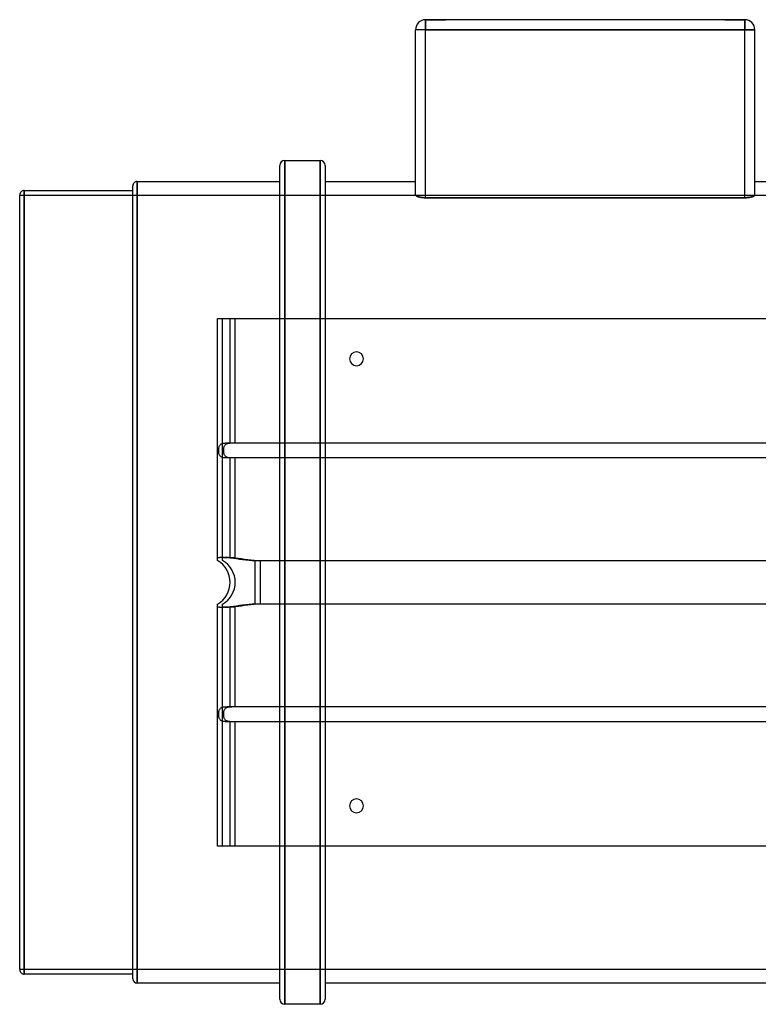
# Model space of a CAD drawing. Header units: millimetres. Extents: x -225 to 225, y -168 to 224.
# Tile 1 of 3: x -225 to 69, y -168 to 224. Entities that reach past the tile are written whole.
import ezdxf

# ---------------------------------------------------------------- set-up
doc = ezdxf.new("R2010")
doc.units = ezdxf.units.MM
doc.layers.add('HIDDEN', color=7, linetype='Continuous')
doc.layers.add('THICK', color=7, linetype='Continuous')

msp = doc.modelspace()

# ---------------------------------------------------------------- linework, layer by layer
at = {"layer": 'HIDDEN'}
for p, q in [((-63.5, 224), (-63.5, 223.9)), ((-63.5, 224), (-63.5, 223.9)), ((-63.5, 224), (-63.5, 224)), ((-63.5, 224), (-63.5, 224)), ((-63.5, 224), (-63.5, 224)), ((-63.5, 220), (-63.5, 224)), ((-63.5, 223.9), (-55.5, 223.9)), ((-55.5, 223.9), (-55.5, 224)), ((-55.5, 223.9), (-55.5, 224)), ((55.5, 224), (55.5, 223.9)), ((55.5, 224), (55.5, 223.9)), ((55.5, 223.9), (63.5, 223.9)), ((63.5, 223.9), (63.5, 224)), ((63.5, 223.9), (63.5, 224)), ((63.5, 224), (63.5, 224)), ((63.5, 224), (63.5, 224)), ((63.5, 224), (63.5, 224)), ((63.5, 224), (63.5, 220)), ((-63.5, 220), (-67.5, 220)), ((-67.5, 220), (-67.5, 220)), ((-63.5, 153.12), (-63.5, 220)), ((-63.5, 220), (63.5, 220)), ((63.5, 153.12), (63.5, 220)), ((67.5, 220), (63.5, 220)), ((67.5, 220), (67.5, 220)), ((-119.5, 168), (-119.5, -168)), ((-105.5, 168), (-105.5, -168)), ((-178.2, -159.6), (-178.2, 159.6)), ((225, 154), (-225, 154)), ((-223.2, -156), (-223.2, 156)), ((-67.5, 154.24), (-67.49, 154.18)), ((-67.49, 154.18), (-67.47, 154.11)), ((-67.47, 154.11), (-67.43, 154.04)), ((-67.43, 154.04), (-67.37, 153.97)), ((-67.37, 153.97), (-67.3, 153.9)), ((-67.3, 153.9), (-67.2, 153.83)), ((-67.2, 153.83), (-67.1, 153.77)), ((-67.1, 153.77), (-66.97, 153.7)), ((-66.97, 153.7), (-66.84, 153.64)), ((-66.84, 153.64), (-66.68, 153.58)), ((-66.68, 153.58), (-66.52, 153.52)), ((-66.52, 153.52), (-66.35, 153.47)), ((-66.35, 153.47), (-66.17, 153.42)), ((-66.17, 153.42), (-65.97, 153.37)), ((-65.97, 153.37), (-65.76, 153.33)), ((-65.76, 153.33), (-65.53, 153.29)), ((-65.53, 153.29), (-65.3, 153.25)), ((-65.3, 153.25), (-65.05, 153.22)), ((-65.05, 153.22), (-64.8, 153.19)), ((-64.8, 153.19), (-64.54, 153.17)), ((-64.54, 153.17), (-64.28, 153.15)), ((-64.28, 153.15), (-64.02, 153.13)), ((-64.02, 153.13), (-63.76, 153.13)), ((-63.76, 153.13), (-63.5, 153.12)), ((-63.5, 153.12), (63.5, 153.12)), ((63.5, 153.12), (63.73, 153.13)), ((63.73, 153.13), (63.96, 153.13)), ((63.96, 153.13), (64.19, 153.14)), ((64.19, 153.14), (64.43, 153.16)), ((64.43, 153.16), (64.66, 153.17)), ((64.66, 153.17), (64.89, 153.2)), ((64.89, 153.2), (65.11, 153.22)), ((65.11, 153.22), (65.32, 153.25)), ((65.32, 153.25), (65.53, 153.29)), ((65.53, 153.29), (65.73, 153.32)), ((65.73, 153.32), (65.92, 153.36)), ((65.92, 153.36), (66.1, 153.4)), ((66.1, 153.4), (66.27, 153.45)), ((66.27, 153.45), (66.43, 153.49)), ((66.43, 153.49), (66.58, 153.54)), ((66.58, 153.54), (66.72, 153.59)), ((66.72, 153.59), (66.85, 153.65)), ((66.85, 153.65), (66.97, 153.7)), ((66.97, 153.7), (67.08, 153.76)), ((67.08, 153.76), (67.18, 153.82)), ((67.18, 153.82), (67.27, 153.88)), ((67.27, 153.88), (67.34, 153.94)), ((67.34, 153.94), (67.4, 154)), ((67.4, 154), (67.44, 154.06)), ((67.44, 154.06), (67.47, 154.12)), ((67.47, 154.12), (67.49, 154.18)), ((67.49, 154.18), (67.5, 154.24)), ((-146.25, 105), (-146.25, 105)), ((-144.25, 105), (-144.25, 105)), ((-144.25, 9.8), (-144.25, 105)), ((-139.25, 55.5), (-139.25, 105)), ((-121.5, 0), (-121.5, 105)), ((-119.5, 0), (-119.5, 105)), ((-105.5, 0), (-105.5, 105)), ((-103.5, 105), (-103.5, 0)), ((-143.14, 54.85), (-142.98, 54.99)), ((-142.98, 54.99), (-142.81, 55.1)), ((-142.81, 55.1), (-142.63, 55.19)), ((-142.63, 55.19), (-142.45, 55.27)), ((-142.45, 55.27), (-142.25, 55.33)), ((-142.25, 55.33), (-142.03, 55.38)), ((-142.03, 55.38), (-141.81, 55.42)), ((-141.81, 55.42), (-141.58, 55.44)), ((-141.58, 55.44), (-141.33, 55.47)), ((-141.33, 55.47), (-141.09, 55.48)), ((-141.09, 55.48), (-140.83, 55.49)), ((-140.83, 55.49), (-140.57, 55.49)), ((-140.57, 55.49), (-140.31, 55.5)), ((-140.31, 55.5), (-140.04, 55.5)), ((-140.04, 55.5), (-139.77, 55.5)), ((-139.77, 55.5), (-139.51, 55.5)), ((-139.51, 55.5), (-139.25, 55.5)), ((-139.25, 55.5), (139.25, 55.5)), ((-143.83, 52.63), (-143.82, 52.89)), ((-143.83, 52.37), (-143.83, 52.63)), ((-143.82, 52.11), (-143.83, 52.37)), ((-143.82, 52.89), (-143.8, 53.16)), ((-143.8, 51.84), (-143.82, 52.11)), ((-143.8, 53.16), (-143.77, 53.42)), ((-143.77, 51.58), (-143.8, 51.84)), ((-143.77, 53.42), (-143.72, 53.67)), ((-143.72, 51.33), (-143.77, 51.58)), ((-143.72, 53.67), (-143.66, 53.91)), ((-143.66, 51.09), (-143.72, 51.33)), ((-143.66, 53.91), (-143.59, 54.14)), ((-143.59, 50.86), (-143.66, 51.09)), ((-143.59, 54.14), (-143.5, 54.34)), ((-143.5, 54.34), (-143.4, 54.53)), ((-143.4, 54.53), (-143.28, 54.7)), ((-143.28, 54.7), (-143.14, 54.85)), ((-143.5, 50.66), (-143.59, 50.86)), ((-143.4, 50.47), (-143.5, 50.66)), ((-143.28, 50.3), (-143.4, 50.47)), ((-143.14, 50.15), (-143.28, 50.3)), ((-142.98, 50.01), (-143.14, 50.15)), ((-142.81, 49.9), (-142.98, 50.01)), ((-142.63, 49.81), (-142.81, 49.9)), ((-142.45, 49.73), (-142.63, 49.81)), ((-142.25, 49.67), (-142.45, 49.73)), ((-142.03, 49.62), (-142.25, 49.67)), ((-141.81, 49.58), (-142.03, 49.62)), ((-141.58, 49.56), (-141.81, 49.58)), ((-141.33, 49.53), (-141.58, 49.56)), ((-141.09, 49.52), (-141.33, 49.53)), ((-140.83, 49.51), (-141.09, 49.52)), ((-140.57, 49.51), (-140.83, 49.51)), ((-140.31, 49.5), (-140.57, 49.51)), ((-140.04, 49.5), (-140.31, 49.5)), ((-139.77, 49.5), (-140.04, 49.5)), ((-139.51, 49.5), (-139.77, 49.5)), ((-139.25, 49.5), (-139.51, 49.5)), ((139.25, 49.5), (-139.25, 49.5)), ((-139.25, 9.8), (-139.25, 49.5)), ((-146.25, 8.66), (-146.25, 8.66)), ((-144.25, 9.8), (-144.24, 9.83)), ((-144.25, 9.64), (-144.25, 9.8)), ((-144.25, 9.46), (-144.25, 9.64)), ((-144.25, 9.28), (-144.25, 9.46)), ((-144.25, 9.09), (-144.25, 9.28)), ((-144.25, 8.91), (-144.25, 9.09)), ((-144.25, 8.77), (-144.25, 8.91)), ((-144.25, 8.69), (-144.25, 8.77)), ((-144.25, 8.66), (-144.25, 8.69)), ((-144.25, 8.66), (-144.25, 8.66)), ((-144.24, 9.83), (-144.23, 9.85)), ((-144.23, 9.85), (-144.21, 9.87)), ((-144.21, 9.87), (-144.17, 9.88)), ((-144.17, 9.88), (-144.13, 9.9)), ((-144.13, 9.9), (-144.07, 9.91)), ((-144.07, 9.91), (-144.01, 9.92)), ((-144.01, 9.92), (-143.93, 9.93)), ((-143.93, 9.93), (-143.85, 9.94)), ((-143.85, 9.94), (-143.76, 9.94)), ((-143.76, 9.94), (-143.65, 9.95)), ((-143.65, 9.95), (-143.54, 9.95)), ((-143.54, 9.95), (-143.42, 9.96)), ((-143.42, 9.96), (-143.3, 9.96)), ((-143.3, 9.96), (-143.16, 9.96)), ((-143.16, 9.96), (-143.02, 9.96)), ((-143.02, 9.96), (-142.87, 9.96)), ((-142.87, 9.96), (-142.71, 9.96)), ((-142.71, 9.96), (-142.54, 9.96)), ((-142.54, 9.96), (-142.37, 9.96)), ((-142.37, 9.96), (-142.19, 9.96)), ((-142.19, 9.96), (-142.01, 9.96)), ((-142.01, 9.96), (-141.82, 9.95)), ((-141.82, 9.95), (-141.62, 9.95)), ((-141.62, 9.95), (-141.42, 9.94)), ((-141.42, 9.94), (-141.22, 9.94)), ((-141.22, 9.94), (-141.01, 9.93)), ((-141.01, 9.93), (-140.79, 9.92)), ((-140.79, 9.92), (-140.58, 9.91)), ((-140.58, 9.91), (-140.36, 9.9)), ((-140.36, 9.9), (-140.14, 9.88)), ((-140.14, 9.88), (-139.92, 9.87)), ((-139.92, 9.87), (-139.7, 9.85)), ((-139.7, 9.85), (-139.47, 9.83)), ((-139.47, 9.83), (-139.25, 9.8)), ((-139.25, 9.8), (-137.97, 9.64)), ((-137.97, 9.64), (-136.74, 9.46)), ((-136.74, 9.46), (-135.54, 9.28)), ((-135.54, 9.28), (-134.29, 9.09)), ((-134.29, 9.09), (-133.01, 8.91)), ((-133.01, 8.91), (-131.72, 8.77)), ((-131.72, 8.77), (-130.46, 8.69)), ((-130.46, 8.69), (-129.25, 8.66)), ((-129.25, 0), (-129.25, 8.66)), ((-129.25, 8.66), (129.25, 8.66)), ((-129.25, -8.66), (-129.25, 0)), ((-121.5, -105), (-121.5, 0)), ((-119.5, -105), (-119.5, 0)), ((-105.5, -105), (-105.5, 0)), ((-103.5, 0), (-103.5, -105)), ((-146.25, -8.66), (-146.25, -8.66)), ((-144.25, -8.66), (-144.25, -8.66)), ((-144.25, -8.69), (-144.25, -8.66)), ((-144.25, -8.77), (-144.25, -8.69)), ((-144.25, -8.91), (-144.25, -8.77)), ((-144.25, -9.09), (-144.25, -8.91)), ((-144.25, -9.28), (-144.25, -9.09)), ((-144.25, -9.46), (-144.25, -9.28)), ((-144.25, -9.64), (-144.25, -9.46)), ((-144.25, -9.8), (-144.25, -9.64)), ((-144.25, -105), (-144.25, -9.8)), ((-144.24, -9.83), (-144.25, -9.8)), ((-144.23, -9.85), (-144.24, -9.83)), ((-144.2, -9.87), (-144.23, -9.85)), ((-144.17, -9.88), (-144.2, -9.87)), ((-144.12, -9.9), (-144.17, -9.88)), ((-144.07, -9.91), (-144.12, -9.9)), ((-144.01, -9.92), (-144.07, -9.91)), ((-143.93, -9.93), (-144.01, -9.92)), ((-143.85, -9.94), (-143.93, -9.93)), ((-143.75, -9.94), (-143.85, -9.94)), ((-143.65, -9.95), (-143.75, -9.94)), ((-143.54, -9.95), (-143.65, -9.95)), ((-143.42, -9.96), (-143.54, -9.95)), ((-143.29, -9.96), (-143.42, -9.96)), ((-143.16, -9.96), (-143.29, -9.96)), ((-143.01, -9.96), (-143.16, -9.96)), ((-142.86, -9.96), (-143.01, -9.96)), ((-142.7, -9.96), (-142.86, -9.96)), ((-142.54, -9.96), (-142.7, -9.96)), ((-142.36, -9.96), (-142.54, -9.96)), ((-142.19, -9.96), (-142.36, -9.96)), ((-142, -9.96), (-142.19, -9.96)), ((-141.81, -9.95), (-142, -9.96)), ((-141.62, -9.95), (-141.81, -9.95)), ((-141.42, -9.94), (-141.62, -9.95)), ((-141.21, -9.94), (-141.42, -9.94)), ((-141, -9.93), (-141.21, -9.94)), ((-140.79, -9.92), (-141, -9.93)), ((-140.58, -9.91), (-140.79, -9.92)), ((-140.36, -9.9), (-140.58, -9.91)), ((-140.14, -9.88), (-140.36, -9.9)), ((-139.92, -9.87), (-140.14, -9.88)), ((-139.7, -9.85), (-139.92, -9.87)), ((-139.47, -9.83), (-139.7, -9.85)), ((-139.25, -9.8), (-139.47, -9.83)), ((-137.97, -9.64), (-139.25, -9.8)), ((-139.25, -49.5), (-139.25, -9.8)), ((-136.74, -9.46), (-137.97, -9.64)), ((-135.54, -9.28), (-136.74, -9.46)), ((-134.29, -9.09), (-135.54, -9.28)), ((-133.01, -8.91), (-134.29, -9.09)), ((-131.72, -8.77), (-133.01, -8.91)), ((-130.46, -8.69), (-131.72, -8.77)), ((-129.25, -8.66), (-130.46, -8.69)), ((129.25, -8.66), (-129.25, -8.66)), ((-143.66, -51.1), (-143.59, -50.87)), ((-143.59, -50.87), (-143.51, -50.67)), ((-143.51, -50.67), (-143.4, -50.48)), ((-143.4, -50.48), (-143.29, -50.31)), ((-143.29, -50.31), (-143.15, -50.16)), ((-143.15, -50.16), (-143, -50.02)), ((-143, -50.02), (-142.82, -49.9)), ((-142.82, -49.9), (-142.64, -49.81)), ((-142.64, -49.81), (-142.45, -49.73)), ((-142.45, -49.73), (-142.25, -49.67)), ((-142.25, -49.67), (-142.04, -49.62)), ((-142.04, -49.62), (-141.82, -49.59)), ((-141.82, -49.59), (-141.58, -49.56)), ((-141.58, -49.56), (-141.34, -49.54)), ((-141.34, -49.54), (-141.09, -49.52)), ((-141.09, -49.52), (-140.83, -49.51)), ((-140.83, -49.51), (-140.57, -49.51)), ((-140.57, -49.51), (-140.31, -49.5)), ((-140.31, -49.5), (-140.04, -49.5)), ((-140.04, -49.5), (-139.78, -49.5)), ((-139.78, -49.5), (-139.51, -49.5)), ((-139.51, -49.5), (-139.25, -49.5)), ((-139.25, -49.5), (139.25, -49.5)), ((-143.83, -52.37), (-143.82, -52.11)), ((-143.83, -52.63), (-143.83, -52.37)), ((-143.82, -52.89), (-143.83, -52.63)), ((-143.82, -52.11), (-143.8, -51.85)), ((-143.8, -53.16), (-143.82, -52.89)), ((-143.8, -51.85), (-143.77, -51.59)), ((-143.77, -53.42), (-143.8, -53.16)), ((-143.77, -51.59), (-143.72, -51.34)), ((-143.72, -53.67), (-143.77, -53.42)), ((-143.72, -51.34), (-143.66, -51.1)), ((-143.66, -53.91), (-143.72, -53.67)), ((-143.59, -54.14), (-143.66, -53.91)), ((-143.5, -54.34), (-143.59, -54.14)), ((-143.4, -54.53), (-143.5, -54.34)), ((-143.28, -54.7), (-143.4, -54.53)), ((-143.14, -54.85), (-143.28, -54.7)), ((-142.98, -54.99), (-143.14, -54.85)), ((-142.81, -55.1), (-142.98, -54.99)), ((-142.63, -55.19), (-142.81, -55.1)), ((-142.45, -55.27), (-142.63, -55.19)), ((-142.25, -55.33), (-142.45, -55.27)), ((-142.03, -55.38), (-142.25, -55.33)), ((-141.81, -55.42), (-142.03, -55.38)), ((-141.58, -55.44), (-141.81, -55.42)), ((-141.33, -55.47), (-141.58, -55.44)), ((-141.09, -55.48), (-141.33, -55.47)), ((-140.83, -55.49), (-141.09, -55.48)), ((-140.57, -55.49), (-140.83, -55.49)), ((-140.31, -55.5), (-140.57, -55.49)), ((-140.04, -55.5), (-140.31, -55.5)), ((-139.77, -55.5), (-140.04, -55.5)), ((-139.51, -55.5), (-139.77, -55.5)), ((-139.25, -55.5), (-139.51, -55.5)), ((139.25, -55.5), (-139.25, -55.5)), ((-139.25, -105), (-139.25, -55.5)), ((-146.25, -105), (-146.25, -105)), ((-144.25, -105), (-144.25, -105)), ((-225, -154), (225, -154))]:
    msp.add_line(p, q, dxfattribs=at)
for start, end in [(0, 60), (300, 0)]:
    msp.add_arc((-149.25, 0), 10, start, end, dxfattribs=at)
at = {"layer": 'THICK'}
for p, q in [((-59.5, 224), (-63.5, 224)), ((-63.5, 224), (-63.5, 220)), ((59.5, 224), (-59.5, 224)), ((63.5, 224), (59.5, 224)), ((63.5, 220), (63.5, 224)), ((-67.5, 154.24), (-67.5, 220)), ((-63.5, 220), (-67.5, 220)), ((-63.5, 153.12), (-63.5, 220)), ((63.5, 220), (-63.5, 220)), ((63.5, 220), (67.5, 220)), ((63.5, 153.12), (63.5, 220)), ((67.5, 154.24), (67.5, 220)), ((-121.5, 105), (-121.5, 166)), ((-119.5, 168), (-105.5, 168)), ((-119.5, 105), (-119.5, 168)), ((-105.5, 105), (-105.5, 168)), ((-103.5, 166), (-103.5, 105)), ((-180, 0), (-180, 157.8)), ((-178.2, 159.6), (-178.2, 0)), ((-178.2, 159.6), (-121.5, 159.6)), ((-103.5, 159.6), (-67.5, 159.6)), ((67.5, 159.6), (103.5, 159.6)), ((-225, 0), (-225, 154.2)), ((-223.2, 156), (-180, 156)), ((-223.2, 156), (-223.2, 0)), ((-67.49, 154.18), (-67.5, 154.24)), ((-67.47, 154.12), (-67.49, 154.18)), ((-67.44, 154.06), (-67.47, 154.12)), ((-67.4, 154), (-67.44, 154.06)), ((-67.34, 153.94), (-67.4, 154)), ((-67.27, 153.88), (-67.34, 153.94)), ((-67.18, 153.82), (-67.27, 153.88)), ((-67.08, 153.76), (-67.18, 153.82)), ((-66.97, 153.7), (-67.08, 153.76)), ((-66.85, 153.65), (-66.97, 153.7)), ((-66.72, 153.59), (-66.85, 153.65)), ((-66.58, 153.54), (-66.72, 153.59)), ((-66.43, 153.49), (-66.58, 153.54)), ((-66.27, 153.45), (-66.43, 153.49)), ((-66.1, 153.4), (-66.27, 153.45)), ((-65.92, 153.36), (-66.1, 153.4)), ((-65.73, 153.32), (-65.92, 153.36)), ((-65.53, 153.29), (-65.73, 153.32)), ((-65.32, 153.25), (-65.53, 153.29)), ((-65.11, 153.22), (-65.32, 153.25)), ((-64.89, 153.2), (-65.11, 153.22)), ((-64.66, 153.17), (-64.89, 153.2)), ((-64.43, 153.16), (-64.66, 153.17)), ((-64.2, 153.14), (-64.43, 153.16)), ((-63.96, 153.13), (-64.2, 153.14)), ((-63.73, 153.13), (-63.96, 153.13)), ((-63.5, 153.12), (-63.73, 153.13)), ((63.5, 153.12), (-63.5, 153.12)), ((63.76, 153.13), (63.5, 153.12)), ((64.02, 153.13), (63.76, 153.13)), ((64.28, 153.15), (64.02, 153.13)), ((64.54, 153.17), (64.28, 153.15)), ((64.8, 153.19), (64.54, 153.17)), ((65.05, 153.22), (64.8, 153.19)), ((65.3, 153.25), (65.05, 153.22)), ((65.53, 153.29), (65.3, 153.25)), ((65.76, 153.33), (65.53, 153.29)), ((65.97, 153.37), (65.76, 153.33)), ((66.17, 153.42), (65.97, 153.37)), ((66.35, 153.47), (66.17, 153.42)), ((66.52, 153.52), (66.35, 153.47)), ((66.69, 153.58), (66.52, 153.52)), ((66.84, 153.64), (66.69, 153.58)), ((66.97, 153.7), (66.84, 153.64)), ((67.1, 153.77), (66.97, 153.7)), ((67.2, 153.83), (67.1, 153.77)), ((67.3, 153.9), (67.2, 153.83)), ((67.37, 153.97), (67.3, 153.9)), ((67.43, 154.04), (67.37, 153.97)), ((67.47, 154.11), (67.43, 154.04)), ((67.49, 154.18), (67.47, 154.11)), ((67.5, 154.24), (67.49, 154.18)), ((-146.25, 9.8), (-146.25, 105)), ((-146.25, 105), (-141.25, 105)), ((-141.25, 105), (141.25, 105)), ((-141.25, 55.5), (-141.25, 105)), ((-145.14, 54.85), (-144.98, 54.99)), ((-144.98, 54.99), (-144.81, 55.1)), ((-144.81, 55.1), (-144.63, 55.19)), ((-144.63, 55.19), (-144.45, 55.27)), ((-144.45, 55.27), (-144.25, 55.33)), ((-144.25, 55.33), (-144.03, 55.38)), ((-144.03, 55.38), (-143.81, 55.42)), ((-143.81, 55.42), (-143.58, 55.44)), ((-143.58, 55.44), (-143.33, 55.47)), ((-143.33, 55.47), (-143.09, 55.48)), ((-143.09, 55.48), (-142.83, 55.49)), ((-142.83, 55.49), (-142.57, 55.49)), ((-142.57, 55.49), (-142.31, 55.5)), ((-142.31, 55.5), (-142.04, 55.5)), ((-142.04, 55.5), (-141.77, 55.5)), ((-141.77, 55.5), (-141.51, 55.5)), ((-141.51, 55.5), (-141.25, 55.5)), ((-141.25, 55.5), (141.25, 55.5)), ((-145.83, 52.63), (-145.82, 52.89)), ((-145.83, 52.37), (-145.83, 52.63)), ((-145.82, 52.11), (-145.83, 52.37)), ((-145.82, 52.89), (-145.8, 53.16)), ((-145.8, 51.84), (-145.82, 52.11)), ((-145.8, 53.16), (-145.77, 53.42)), ((-145.77, 51.58), (-145.8, 51.84)), ((-145.77, 53.42), (-145.72, 53.67)), ((-145.72, 51.33), (-145.77, 51.58)), ((-145.72, 53.67), (-145.66, 53.91)), ((-145.66, 51.09), (-145.72, 51.33)), ((-145.66, 53.91), (-145.59, 54.14)), ((-145.59, 50.86), (-145.66, 51.09)), ((-145.59, 54.14), (-145.5, 54.34)), ((-145.5, 54.34), (-145.4, 54.53)), ((-145.4, 54.53), (-145.28, 54.7)), ((-145.28, 54.7), (-145.14, 54.85)), ((-145.5, 50.66), (-145.59, 50.86)), ((-145.4, 50.47), (-145.5, 50.66)), ((-145.28, 50.3), (-145.4, 50.47)), ((-145.14, 50.15), (-145.28, 50.3)), ((-144.98, 50.01), (-145.14, 50.15)), ((-144.81, 49.9), (-144.98, 50.01)), ((-144.63, 49.81), (-144.81, 49.9)), ((-144.45, 49.73), (-144.63, 49.81)), ((-144.25, 49.67), (-144.45, 49.73)), ((-144.03, 49.62), (-144.25, 49.67)), ((-143.81, 49.58), (-144.03, 49.62)), ((-143.58, 49.56), (-143.81, 49.58)), ((-143.33, 49.53), (-143.58, 49.56)), ((-143.09, 49.52), (-143.33, 49.53)), ((-142.83, 49.51), (-143.09, 49.52)), ((-142.57, 49.51), (-142.83, 49.51)), ((-142.31, 49.5), (-142.57, 49.51)), ((-142.04, 49.5), (-142.31, 49.5)), ((-141.77, 49.5), (-142.04, 49.5)), ((-141.51, 49.5), (-141.77, 49.5)), ((-141.25, 49.5), (-141.51, 49.5)), ((141.25, 49.5), (-141.25, 49.5)), ((-141.25, 9.8), (-141.25, 49.5)), ((-146.25, 9.8), (-146.24, 9.83)), ((-146.25, 9.64), (-146.25, 9.8)), ((-146.25, 9.46), (-146.25, 9.64)), ((-146.25, 9.28), (-146.25, 9.46)), ((-146.25, 9.09), (-146.25, 9.28)), ((-146.25, 8.91), (-146.25, 9.09)), ((-146.25, 8.77), (-146.25, 8.91)), ((-146.25, 8.69), (-146.25, 8.77)), ((-146.25, 8.66), (-146.25, 8.69)), ((-146.24, 9.83), (-146.23, 9.85)), ((-146.23, 9.85), (-146.21, 9.87)), ((-146.21, 9.87), (-146.17, 9.88)), ((-146.17, 9.88), (-146.13, 9.9)), ((-146.13, 9.9), (-146.07, 9.91)), ((-146.07, 9.91), (-146.01, 9.92)), ((-146.01, 9.92), (-145.93, 9.93)), ((-145.93, 9.93), (-145.85, 9.94)), ((-145.85, 9.94), (-145.76, 9.94)), ((-145.76, 9.94), (-145.65, 9.95)), ((-145.65, 9.95), (-145.54, 9.95)), ((-145.54, 9.95), (-145.42, 9.96)), ((-145.42, 9.96), (-145.3, 9.96)), ((-145.3, 9.96), (-145.16, 9.96)), ((-145.16, 9.96), (-145.02, 9.96)), ((-145.02, 9.96), (-144.87, 9.96)), ((-144.87, 9.96), (-144.71, 9.96)), ((-144.71, 9.96), (-144.54, 9.96)), ((-144.54, 9.96), (-144.37, 9.96)), ((-144.37, 9.96), (-144.19, 9.96)), ((-144.19, 9.96), (-144.01, 9.96)), ((-144.01, 9.96), (-143.82, 9.95)), ((-143.82, 9.95), (-143.62, 9.95)), ((-143.62, 9.95), (-143.42, 9.94)), ((-143.42, 9.94), (-143.22, 9.94)), ((-143.22, 9.94), (-143.01, 9.93)), ((-143.01, 9.93), (-142.79, 9.92)), ((-142.79, 9.92), (-142.58, 9.91)), ((-142.58, 9.91), (-142.36, 9.9)), ((-142.36, 9.9), (-142.14, 9.88)), ((-142.14, 9.88), (-141.92, 9.87)), ((-141.92, 9.87), (-141.7, 9.85)), ((-141.7, 9.85), (-141.47, 9.83)), ((-141.47, 9.83), (-141.25, 9.8)), ((-141.25, 9.8), (-139.97, 9.64)), ((-139.97, 9.64), (-138.74, 9.46)), ((-138.74, 9.46), (-137.54, 9.28)), ((-137.54, 9.28), (-136.29, 9.09)), ((-136.29, 9.09), (-135.01, 8.91)), ((-135.01, 8.91), (-133.72, 8.77)), ((-133.72, 8.77), (-132.46, 8.69)), ((-132.46, 8.69), (-131.25, 8.66)), ((-131.25, 0), (-131.25, 8.66)), ((-131.25, 8.66), (131.25, 8.66)), ((-225, -154.2), (-225, 0)), ((-223.2, 0), (-223.2, -156)), ((-180, -157.8), (-180, 0)), ((-178.2, 0), (-178.2, -159.6)), ((-131.25, -8.66), (-131.25, 0)), ((-146.25, -8.69), (-146.25, -8.66)), ((-146.25, -8.77), (-146.25, -8.69)), ((-146.25, -8.91), (-146.25, -8.77)), ((-146.25, -9.09), (-146.25, -8.91)), ((-146.25, -9.28), (-146.25, -9.09)), ((-146.25, -9.46), (-146.25, -9.28)), ((-146.25, -9.64), (-146.25, -9.46)), ((-146.25, -9.8), (-146.25, -9.64)), ((-146.24, -9.83), (-146.25, -9.8)), ((-146.25, -105), (-146.25, -9.8)), ((-146.23, -9.85), (-146.24, -9.83)), ((-146.2, -9.87), (-146.23, -9.85)), ((-146.17, -9.88), (-146.2, -9.87)), ((-146.12, -9.9), (-146.17, -9.88)), ((-146.07, -9.91), (-146.12, -9.9)), ((-146.01, -9.92), (-146.07, -9.91)), ((-145.93, -9.93), (-146.01, -9.92)), ((-145.85, -9.94), (-145.93, -9.93)), ((-145.75, -9.94), (-145.85, -9.94)), ((-145.65, -9.95), (-145.75, -9.94)), ((-145.54, -9.95), (-145.65, -9.95)), ((-145.42, -9.96), (-145.54, -9.95)), ((-145.29, -9.96), (-145.42, -9.96)), ((-145.16, -9.96), (-145.29, -9.96)), ((-145.01, -9.96), (-145.16, -9.96)), ((-144.86, -9.96), (-145.01, -9.96)), ((-144.7, -9.96), (-144.86, -9.96)), ((-144.54, -9.96), (-144.7, -9.96)), ((-144.36, -9.96), (-144.54, -9.96)), ((-144.19, -9.96), (-144.36, -9.96)), ((-144, -9.96), (-144.19, -9.96)), ((-143.81, -9.95), (-144, -9.96)), ((-143.62, -9.95), (-143.81, -9.95)), ((-143.42, -9.94), (-143.62, -9.95)), ((-143.21, -9.94), (-143.42, -9.94)), ((-143, -9.93), (-143.21, -9.94)), ((-142.79, -9.92), (-143, -9.93)), ((-142.58, -9.91), (-142.79, -9.92)), ((-142.36, -9.9), (-142.58, -9.91)), ((-142.14, -9.88), (-142.36, -9.9)), ((-141.92, -9.87), (-142.14, -9.88)), ((-141.7, -9.85), (-141.92, -9.87)), ((-141.47, -9.83), (-141.7, -9.85)), ((-141.25, -9.8), (-141.47, -9.83)), ((-139.97, -9.64), (-141.25, -9.8)), ((-141.25, -49.5), (-141.25, -9.8)), ((-138.74, -9.46), (-139.97, -9.64)), ((-137.54, -9.28), (-138.74, -9.46)), ((-136.29, -9.09), (-137.54, -9.28)), ((-135.01, -8.91), (-136.29, -9.09)), ((-133.72, -8.77), (-135.01, -8.91)), ((-132.46, -8.69), (-133.72, -8.77)), ((-131.25, -8.66), (-132.46, -8.69)), ((131.25, -8.66), (-131.25, -8.66)), ((-145.66, -51.1), (-145.59, -50.87)), ((-145.59, -50.87), (-145.51, -50.67)), ((-145.51, -50.67), (-145.4, -50.48)), ((-145.4, -50.48), (-145.29, -50.31)), ((-145.29, -50.31), (-145.15, -50.16)), ((-145.15, -50.16), (-145, -50.02)), ((-145, -50.02), (-144.82, -49.9)), ((-144.82, -49.9), (-144.64, -49.81)), ((-144.64, -49.81), (-144.45, -49.73)), ((-144.45, -49.73), (-144.25, -49.67)), ((-144.25, -49.67), (-144.04, -49.62)), ((-144.04, -49.62), (-143.82, -49.59)), ((-143.82, -49.59), (-143.58, -49.56)), ((-143.58, -49.56), (-143.34, -49.54)), ((-143.34, -49.54), (-143.09, -49.52)), ((-143.09, -49.52), (-142.83, -49.51)), ((-142.83, -49.51), (-142.57, -49.51)), ((-142.57, -49.51), (-142.31, -49.5)), ((-142.31, -49.5), (-142.04, -49.5)), ((-142.04, -49.5), (-141.78, -49.5)), ((-141.78, -49.5), (-141.51, -49.5)), ((-141.51, -49.5), (-141.25, -49.5)), ((-141.25, -49.5), (141.25, -49.5)), ((-145.83, -52.37), (-145.82, -52.11)), ((-145.83, -52.63), (-145.83, -52.37)), ((-145.82, -52.89), (-145.83, -52.63)), ((-145.82, -52.11), (-145.8, -51.85)), ((-145.8, -53.16), (-145.82, -52.89)), ((-145.8, -51.85), (-145.77, -51.59)), ((-145.77, -53.42), (-145.8, -53.16)), ((-145.77, -51.59), (-145.72, -51.34)), ((-145.72, -53.67), (-145.77, -53.42)), ((-145.72, -51.34), (-145.66, -51.1)), ((-145.66, -53.91), (-145.72, -53.67)), ((-145.59, -54.14), (-145.66, -53.91)), ((-145.5, -54.34), (-145.59, -54.14)), ((-145.4, -54.53), (-145.5, -54.34)), ((-145.28, -54.7), (-145.4, -54.53)), ((-145.14, -54.85), (-145.28, -54.7)), ((-144.98, -54.99), (-145.14, -54.85)), ((-144.81, -55.1), (-144.98, -54.99)), ((-144.63, -55.19), (-144.81, -55.1)), ((-144.45, -55.27), (-144.63, -55.19)), ((-144.25, -55.33), (-144.45, -55.27)), ((-144.03, -55.38), (-144.25, -55.33)), ((-143.81, -55.42), (-144.03, -55.38)), ((-143.58, -55.44), (-143.81, -55.42)), ((-143.33, -55.47), (-143.58, -55.44)), ((-143.09, -55.48), (-143.33, -55.47)), ((-142.83, -55.49), (-143.09, -55.48)), ((-142.57, -55.49), (-142.83, -55.49)), ((-142.31, -55.5), (-142.57, -55.49)), ((-142.04, -55.5), (-142.31, -55.5)), ((-141.77, -55.5), (-142.04, -55.5)), ((-141.51, -55.5), (-141.77, -55.5)), ((-141.25, -55.5), (-141.51, -55.5)), ((141.25, -55.5), (-141.25, -55.5)), ((-141.25, -105), (-141.25, -55.5)), ((-141.25, -105), (-146.25, -105)), ((141.25, -105), (-141.25, -105)), ((-121.5, -166), (-121.5, -105)), ((-119.5, -168), (-119.5, -105)), ((-105.5, -168), (-105.5, -105)), ((-103.5, -105), (-103.5, -166)), ((-180, -156), (-223.2, -156)), ((-121.5, -159.6), (-178.2, -159.6)), ((103.5, -159.6), (-103.5, -159.6)), ((-105.5, -168), (-119.5, -168))]:
    msp.add_line(p, q, dxfattribs=at)
for centre, radius, start, end in [((-63.5, 220), 4, 90, 180), ((63.5, 220), 4, 0, 90), ((-119.5, 166), 2, 90, 180), ((-105.5, 166), 2, 0, 90), ((-178.2, 157.8), 1.8, 89.9999, 179.9999), ((-223.2, 154.2), 1.8, 89.9999, 180.0001), ((-91, 89), 2.75, 0, 180), ((-91, 89), 2.75, 180, 0), ((-151.25, 0), 10, 0, 60), ((-151.25, 0), 10, 300, 0), ((-91, -89), 2.75, 0, 180), ((-91, -89), 2.75, 180, 0), ((-223.2, -154.2), 1.8, 179.9999, 270.0001), ((-178.2, -157.8), 1.8, 180.0001, 270.0001), ((-119.5, -166), 2, 180, 270), ((-105.5, -166), 2, 270, 0)]:
    msp.add_arc(centre, radius, start, end, dxfattribs=at)

doc.saveas('drawing.dxf')
